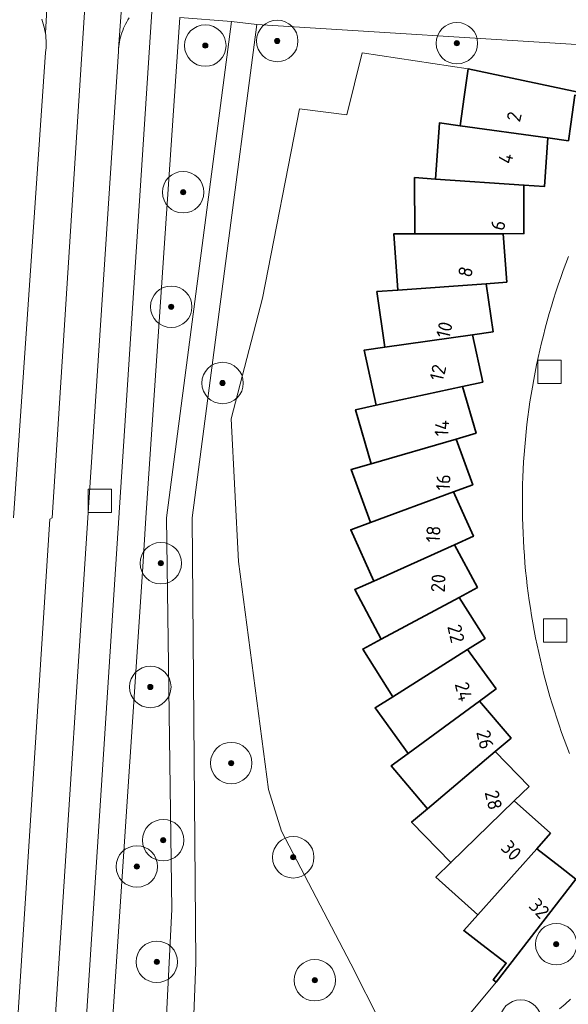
# Model space of a CAD drawing. Extents: x 154222 to 160093, y 456746 to 462495.
# Tile 90 of 254: x 158073 to 158126, y 460703 to 460798. Entities that reach past the tile are written whole.
import ezdxf
from ezdxf.enums import TextEntityAlignment as Align

# ---------------------------------------------------------------- set-up
doc = ezdxf.new("R2010")
doc.units = 0
doc.header["$LTSCALE"] = 0.75
doc.layers.get('0').update_dxf_attribs({"linetype": 'CONTINUOUS'})
for name, color, linetype, lineweight in [('B-XX-GR-BOOM-S', 252, 'CONTINUOUS', 25), ('B-XX-OG-BEBOUWING-GV', 6, 'CONTINUOUS', 35), ('B-XX-OG-BEBOUWING-T18', 1, 'CONTINUOUS', 18), ('B-XX-OG-TERREIN_CULTUURSCHEIDING-GV', 252, 'CONTINUOUS', 18), ('B-XX-OG-TERREIN_ERF-GV', 252, 'CONTINUOUS', 18), ('B-XX-RI-GWA_RIOOLPUT-S', 252, 'CONTINUOUS', 25), ('B-XX-VH-VERHARDING_ASFALT-GV', 252, 'CONTINUOUS', 18), ('B-XX-VH-VERHARDING_BETONSTRAATSTEEN-GV', 252, 'CONTINUOUS', 18), ('B-XX-VH-VERHARDING_HALFVERHARDING-GV', 252, 'CONTINUOUS', 18), ('B-XX-VH-VERHARDING_STRAATBAKSTEEN-GV', 252, 'CONTINUOUS', 18), ('B-XX-VH-VERHARDING_TEGEL-GV', 252, 'CONTINUOUS', 18)]:
    doc.layers.add(name, color=color, linetype=linetype, lineweight=lineweight)
doc.styles.add('NLCS-ISO-M-T18', font='NLCS-ISO.ttf', dxfattribs={"height": 1.8})

# ---------------------------------------------------------------- blocks, each defined once
blk = doc.blocks.new('SRI-PUT_INSPECTIEPUT_RIOOLPUT-SO')
at = {"color": 0, "linetype": 'ByBlock', "lineweight": 18}
blk.add_lwpolyline([(-1.125, -1.125), (1.125, -1.125), (1.125, 1.125), (-1.125, 1.125)], close=True, dxfattribs=at)
blk = doc.blocks.new('SGR-BOOM_01-SO')
at = {"linetype": 'ByBlock', "lineweight": 18}
h = blk.add_hatch(color=0, dxfattribs=at)
h.dxf.hatch_style = 1
edge = h.paths.add_edge_path()
edge.add_arc((0, 0), 0.25, 0, 360)
at = {"color": 0, "linetype": 'ByBlock', "lineweight": 18}
for radius in [2, 0.25]:
    blk.add_circle((0, 0), radius, dxfattribs=at)

msp = doc.modelspace()

# ---------------------------------------------------------------- linework, layer by layer
at = {"layer": 'B-XX-OG-BEBOUWING-GV'}
for points in [[(158128.209, 460790.708), (158115.921, 460793.299), (158115.547, 460790.616), (158115.162, 460787.824), (158123.616, 460786.653), (158125.597, 460786.378), (158125.821, 460787.98), (158126.205, 460790.764), (158128.134, 460790.359)], [(158115.162, 460787.824), (158113.156, 460788.102), (158112.789, 460782.687), (158121.304, 460782.11), (158123.299, 460781.974), (158123.616, 460786.653)], [(158112.789, 460782.687), (158110.768, 460782.824), (158110.782, 460777.396), (158119.316, 460777.416), (158121.316, 460777.421), (158121.304, 460782.11)], [(158119.656, 460772.739), (158119.316, 460777.416), (158110.782, 460777.396), (158108.757, 460777.391), (158109.15, 460771.977), (158117.662, 460772.594)], [(158118.328, 460767.953), (158117.662, 460772.594), (158109.15, 460771.977), (158107.129, 460771.83), (158107.9, 460766.457), (158116.349, 460767.669)], [(158117.338, 460763.086), (158116.349, 460767.669), (158107.9, 460766.457), (158105.895, 460766.169), (158107.042, 460760.862), (158115.384, 460762.664)], [(158116.692, 460758.162), (158115.384, 460762.664), (158107.042, 460760.862), (158105.062, 460760.434), (158106.576, 460755.224), (158114.771, 460757.604)], [(158116.39, 460753.203), (158114.771, 460757.604), (158106.576, 460755.224), (158104.631, 460754.659), (158106.345, 460750), (158106.505, 460749.565), (158114.514, 460752.513)], [(158115.644, 460750), (158114.514, 460752.513), (158106.505, 460749.565), (158104.604, 460748.866), (158106.828, 460743.917), (158114.613, 460747.416), (158116.436, 460748.236)], [(158116.829, 460743.283), (158114.613, 460747.416), (158106.828, 460743.917), (158104.981, 460743.087), (158107.547, 460738.304), (158115.068, 460742.338)], [(158117.568, 460738.37), (158115.068, 460742.338), (158107.547, 460738.304), (158105.762, 460737.347), (158108.657, 460732.754), (158115.876, 460737.304)], [(158118.647, 460733.521), (158115.876, 460737.304), (158108.657, 460732.754), (158106.943, 460731.674), (158110.149, 460727.296), (158117.035, 460732.339)], [(158120.064, 460728.758), (158117.035, 460732.339), (158110.149, 460727.296), (158108.515, 460726.099), (158112.021, 460721.955), (158118.537, 460727.467)], [(158121.809, 460724.107), (158118.537, 460727.467), (158112.021, 460721.955), (158110.475, 460720.647), (158114.262, 460716.758), (158120.377, 460722.712)], [(158123.874, 460719.588), (158120.377, 460722.712), (158114.262, 460716.758), (158112.811, 460715.345), (158116.858, 460711.732), (158122.543, 460718.096)], [(158124.798, 460716.351), (158122.543, 460718.096), (158116.858, 460711.732), (158115.509, 460710.222), (158117.256, 460708.869), (158119.596, 460707.057), (158118.355, 460705.455), (158118.64, 460705.234), (158126.33, 460715.164)]]:
    msp.add_lwpolyline(points, close=True, dxfattribs=at)
at = {"layer": 'B-XX-OG-TERREIN_CULTUURSCHEIDING-GV'}
for points in [[(158083.22, 460798.226), (158083.099, 460798.033), (158082.985, 460797.836), (158082.878, 460797.634), (158082.779, 460797.43), (158082.686, 460797.222), (158082.601, 460797.01), (158082.524, 460796.796), (158082.454, 460796.579), (158082.391, 460796.36), (158082.337, 460796.139), (158082.29, 460795.916), (158082.251, 460795.692), (158082.22, 460795.466), (158082.198, 460795.252), (158082.197, 460795.24), (158082.182, 460795.013), (158082.18, 460794.97), (158079.245, 460750), (158073.77, 460666.06), (158076.75, 460665.74), (158082.226, 460750), (158085.43, 460799.32)], [(158072.08, 460750), (158075.164, 460794.881), (158075.189, 460795.114), (158075.205, 460795.348), (158075.214, 460795.582), (158075.215, 460795.817), (158075.208, 460796.051), (158075.193, 460796.285), (158075.17, 460796.518), (158075.138, 460796.751), (158075.099, 460796.982), (158075.052, 460797.212), (158074.998, 460797.44), (158074.935, 460797.666), (158074.865, 460797.889), (158074.788, 460798.111)], [(158128.43, 460795.532), (158095.547, 460797.591), (158089.317, 460750), (158089.661, 460707.108), (158089.377, 460699.618)], [(158126.33, 460715.164), (158118.64, 460705.234), (158110.468, 460695.432), (158104.623, 460706.998), (158097.916, 460719.8), (158096.678, 460723.817), (158093.764, 460745.805), (158093.058, 460759.547), (158096.097, 460771.208), (158099.661, 460789.449), (158104.219, 460788.877), (158105.7, 460794.85), (158115.921, 460793.299), (158128.209, 460790.708)], [(158124.749, 460702.67), (158125.272, 460703.123), (158125.79, 460703.582)]]:
    msp.add_lwpolyline(points, dxfattribs=at)
msp.add_lwpolyline([(158093.093, 460797.873), (158088.122, 460798.257), (158084.847, 460750), (158084.533, 460745.285), (158079.519, 460670.111), (158079.18, 460665.03), (158085.92, 460664.4), (158085.975, 460670.115), (158086.151, 460688.551), (158087.334, 460712.245), (158086.816, 460750)], close=True, dxfattribs=at)
at = {"layer": 'B-XX-OG-TERREIN_ERF-GV'}
msp.add_lwpolyline([(158115.921, 460793.299), (158105.7, 460794.85), (158104.219, 460788.877), (158099.661, 460789.449), (158096.097, 460771.208), (158093.058, 460759.547), (158093.764, 460745.805), (158096.678, 460723.817), (158097.916, 460719.8), (158104.623, 460706.998), (158110.468, 460695.432), (158118.64, 460705.234), (158118.355, 460705.455), (158119.596, 460707.057), (158117.256, 460708.869), (158115.509, 460710.222), (158116.858, 460711.732), (158112.811, 460715.345), (158114.262, 460716.758), (158110.475, 460720.647), (158112.021, 460721.955), (158108.515, 460726.099), (158110.149, 460727.296), (158106.943, 460731.674), (158108.657, 460732.754), (158105.762, 460737.347), (158107.547, 460738.304), (158104.981, 460743.087), (158106.828, 460743.917), (158104.604, 460748.866), (158106.505, 460749.565), (158106.345, 460750), (158104.631, 460754.659), (158106.576, 460755.224), (158105.062, 460760.434), (158107.042, 460760.862), (158105.895, 460766.169), (158107.9, 460766.457), (158107.129, 460771.83), (158109.15, 460771.977), (158108.757, 460777.391), (158110.782, 460777.396), (158110.768, 460782.824), (158112.789, 460782.687), (158113.156, 460788.102), (158115.162, 460787.824), (158115.547, 460790.616)], close=True, dxfattribs=at)
for points in [[(158125.597, 460786.378), (158123.616, 460786.653), (158123.299, 460781.974), (158121.304, 460782.11), (158121.316, 460777.421), (158119.316, 460777.416), (158119.656, 460772.739), (158117.662, 460772.594), (158118.328, 460767.953), (158116.349, 460767.669), (158117.338, 460763.086), (158115.384, 460762.664), (158116.692, 460758.162), (158114.771, 460757.604), (158116.39, 460753.203), (158114.514, 460752.513), (158115.644, 460750), (158116.436, 460748.236), (158114.613, 460747.416), (158116.829, 460743.283), (158115.068, 460742.338), (158117.568, 460738.37), (158115.876, 460737.304), (158118.647, 460733.521), (158117.035, 460732.339), (158120.064, 460728.758), (158118.537, 460727.467), (158121.809, 460724.107), (158120.377, 460722.712), (158123.874, 460719.588), (158122.543, 460718.096), (158124.798, 460716.351), (158126.33, 460715.164)], [(158125.699, 460727.278), (158125.438, 460727.957), (158125.185, 460728.639), (158124.939, 460729.324), (158124.7, 460730.012), (158124.469, 460730.702), (158124.246, 460731.394), (158124.03, 460732.089), (158123.822, 460732.787), (158123.622, 460733.486), (158123.429, 460734.188), (158123.244, 460734.892), (158123.067, 460735.598), (158122.897, 460736.306), (158122.735, 460737.015), (158122.582, 460737.726), (158122.435, 460738.439), (158122.297, 460739.154), (158122.167, 460739.87), (158122.045, 460740.587), (158121.93, 460741.306), (158121.823, 460742.026), (158121.725, 460742.747), (158121.634, 460743.469), (158121.551, 460744.192), (158121.476, 460744.916), (158121.409, 460745.641), (158121.35, 460746.366), (158121.299, 460747.092), (158121.256, 460747.818), (158121.221, 460748.545), (158121.194, 460749.273), (158121.175, 460750), (158121.169, 460750.306), (158121.162, 460751.034), (158121.162, 460751.762), (158121.17, 460752.489), (158121.187, 460753.217), (158121.211, 460753.944), (158121.243, 460754.671), (158121.284, 460755.398), (158121.332, 460756.124), (158121.388, 460756.85), (158121.452, 460757.575), (158121.524, 460758.299), (158121.605, 460759.022), (158121.693, 460759.745), (158121.789, 460760.466), (158121.893, 460761.186), (158122.005, 460761.905), (158122.124, 460762.623), (158122.252, 460763.339), (158122.387, 460764.055), (158122.531, 460764.768), (158122.682, 460765.48), (158122.841, 460766.19), (158123.008, 460766.898), (158123.182, 460767.605), (158123.365, 460768.31), (158123.555, 460769.012), (158123.753, 460769.712), (158123.958, 460770.411), (158124.171, 460771.106), (158124.392, 460771.8), (158124.62, 460772.491), (158124.856, 460773.179), (158125.1, 460773.865), (158125.351, 460774.548), (158125.609, 460775.228)]]:
    msp.add_lwpolyline(points, dxfattribs=at)
at = {"layer": 'B-XX-VH-VERHARDING_ASFALT-GV'}
for points in [[(158068.554, 460641.192), (158075.559, 460749.886), (158075.786, 460749.998), (158079.96, 460814.893), (158076.448, 460815.036), (158076.436, 460814.926), (158076.404, 460814.689), (158076.365, 460814.454), (158076.317, 460814.22), (158076.262, 460813.987), (158076.199, 460813.757), (158076.128, 460813.528), (158076.05, 460813.303), (158075.138, 460796.751), (158075.17, 460796.518), (158075.193, 460796.285), (158075.208, 460796.051), (158075.215, 460795.817), (158075.214, 460795.582), (158075.205, 460795.348), (158075.189, 460795.114), (158075.164, 460794.881), (158072.08, 460750)], [(158085.43, 460799.32), (158082.226, 460750), (158076.75, 460665.74), (158076.47, 460661.72), (158075.97, 460654.878), (158077.144, 460654.071), (158078.452, 460653.504), (158079.02, 460663.23), (158079.18, 460665.03), (158079.519, 460670.111), (158084.533, 460745.285), (158084.847, 460750), (158088.122, 460798.257)]]:
    msp.add_lwpolyline(points, dxfattribs=at)
msp.add_lwpolyline([(158083.45, 460814.75), (158079.96, 460814.893), (158075.786, 460749.998), (158075.559, 460749.886), (158068.554, 460641.192), (158072.153, 460641.099), (158072.173, 460641.31), (158072.204, 460641.544), (158072.242, 460641.777), (158072.281, 460641.976), (158073.469, 460659.354), (158073.458, 460659.43), (158073.429, 460659.669), (158073.408, 460659.909), (158073.395, 460660.149), (158073.39, 460660.39), (158073.52, 460661.85), (158073.77, 460666.06), (158079.245, 460750), (158082.18, 460794.97), (158082.182, 460795.013), (158082.197, 460795.24), (158082.198, 460795.252), (158082.867, 460804.497)], close=True, dxfattribs=at)
at = {"layer": 'B-XX-VH-VERHARDING_BETONSTRAATSTEEN-GV'}
msp.add_lwpolyline([(158082.867, 460804.497), (158082.198, 460795.252), (158082.22, 460795.466), (158082.251, 460795.692), (158082.29, 460795.916), (158082.337, 460796.139), (158082.391, 460796.36), (158082.454, 460796.579), (158082.524, 460796.796), (158082.601, 460797.01), (158082.686, 460797.222), (158082.779, 460797.43), (158082.878, 460797.634), (158082.985, 460797.836), (158083.099, 460798.033), (158083.22, 460798.226)], dxfattribs=at)
at = {"layer": 'B-XX-VH-VERHARDING_HALFVERHARDING-GV'}
msp.add_lwpolyline([(158089.377, 460699.618), (158089.661, 460707.108), (158089.317, 460750), (158095.547, 460797.591), (158093.093, 460797.873), (158086.816, 460750), (158087.334, 460712.245), (158086.151, 460688.551)], dxfattribs=at)
at = {"layer": 'B-XX-VH-VERHARDING_STRAATBAKSTEEN-GV'}
for points in [[(158074.788, 460798.111), (158074.865, 460797.889), (158074.935, 460797.666), (158074.998, 460797.44), (158075.052, 460797.212), (158075.099, 460796.982), (158075.138, 460796.751), (158076.05, 460813.303)], [(158125.609, 460775.228), (158125.351, 460774.548), (158125.1, 460773.865), (158124.856, 460773.179), (158124.62, 460772.491), (158124.392, 460771.8), (158124.171, 460771.106), (158123.958, 460770.411), (158123.753, 460769.712), (158123.555, 460769.012), (158123.365, 460768.31), (158123.182, 460767.605), (158123.008, 460766.898), (158122.841, 460766.19), (158122.682, 460765.48), (158122.531, 460764.768), (158122.387, 460764.055), (158122.252, 460763.339), (158122.124, 460762.623), (158122.005, 460761.905), (158121.893, 460761.186), (158121.789, 460760.466), (158121.693, 460759.745), (158121.605, 460759.022), (158121.524, 460758.299), (158121.452, 460757.575), (158121.388, 460756.85), (158121.332, 460756.124), (158121.284, 460755.398), (158121.243, 460754.671), (158121.211, 460753.944), (158121.187, 460753.217), (158121.17, 460752.489), (158121.162, 460751.762), (158121.162, 460751.034), (158121.169, 460750.306), (158121.175, 460750), (158121.194, 460749.273), (158121.221, 460748.545), (158121.256, 460747.818), (158121.299, 460747.092), (158121.35, 460746.366), (158121.409, 460745.641), (158121.476, 460744.916), (158121.551, 460744.192), (158121.634, 460743.469), (158121.725, 460742.747), (158121.823, 460742.026), (158121.93, 460741.306), (158122.045, 460740.587), (158122.167, 460739.87), (158122.297, 460739.154), (158122.435, 460738.439), (158122.582, 460737.726), (158122.735, 460737.015), (158122.897, 460736.306), (158123.067, 460735.598), (158123.244, 460734.892), (158123.429, 460734.188), (158123.622, 460733.486), (158123.822, 460732.787), (158124.03, 460732.089), (158124.246, 460731.394), (158124.469, 460730.702), (158124.7, 460730.012), (158124.939, 460729.324), (158125.185, 460728.639), (158125.438, 460727.957), (158125.699, 460727.278)], [(158125.79, 460703.582), (158125.272, 460703.123), (158124.749, 460702.67)]]:
    msp.add_lwpolyline(points, dxfattribs=at)
at = {"layer": 'B-XX-VH-VERHARDING_TEGEL-GV'}
msp.add_lwpolyline([(158088.122, 460798.257), (158093.093, 460797.873), (158095.547, 460797.591), (158128.43, 460795.532)], dxfattribs=at)

# ---------------------------------------------------------------- block references
at = {"layer": 'B-XX-GR-BOOM-S'}
for p in [(158097.511, 460796.001), (158090.57, 460795.555), (158114.843, 460795.784), (158088.433, 460781.413), (158087.285, 460770.369), (158092.236, 460763.014), (158086.281, 460745.632), (158085.263, 460733.699), (158093.074, 460726.358), (158086.507, 460718.924), (158099.055, 460717.276), (158083.967, 460716.384), (158124.423, 460708.894), (158085.892, 460707.19), (158101.135, 460705.418), (158120.993, 460701.525)]:
    msp.add_blockref('SGR-BOOM_01-SO', p, dxfattribs=at)
at = {"layer": 'B-XX-RI-GWA_RIOOLPUT-S'}
for p in [(158123.78, 460764.09), (158080.397, 460751.64), (158124.31, 460739.14)]:
    msp.add_blockref('SRI-PUT_INSPECTIEPUT_RIOOLPUT-SO', p, dxfattribs=at)

# ---------------------------------------------------------------- texts
at = {"layer": 'B-XX-OG-BEBOUWING-T18', "style": 'NLCS-ISO-M-T18'}
for s, rotation, p in [('2', 76.9, (158120.358, 460788.695)), ('4', 76.9, (158119.56, 460784.68)), ('6', 76.9, (158118.814, 460778.236)), ('8', 76.9, (158115.673, 460773.738)), ('10', 76.9, (158113.638, 460768.145)), ('12', 76.9, (158113.014, 460764.011)), ('14', 86.6, (158113.395, 460758.661)), ('16', 86.6, (158113.531, 460753.433)), ('18', 86.6, (158112.563, 460748.447)), ('20', 86.6, (158113.047, 460743.706)), ('22', 283.2, (158114.766, 460738.842)), ('24', 283.2, (158115.493, 460733.249)), ('26', 283.2, (158117.561, 460728.629)), ('28', 283.2, (158118.38, 460722.793)), ('30', 313.3, (158120.095, 460717.929)), ('32', 313.3, (158122.787, 460712.336))]:
    msp.add_text(s, height=1.35, rotation=rotation, dxfattribs=at).set_placement(p, align=Align.MIDDLE_CENTER)

doc.saveas('drawing.dxf')
